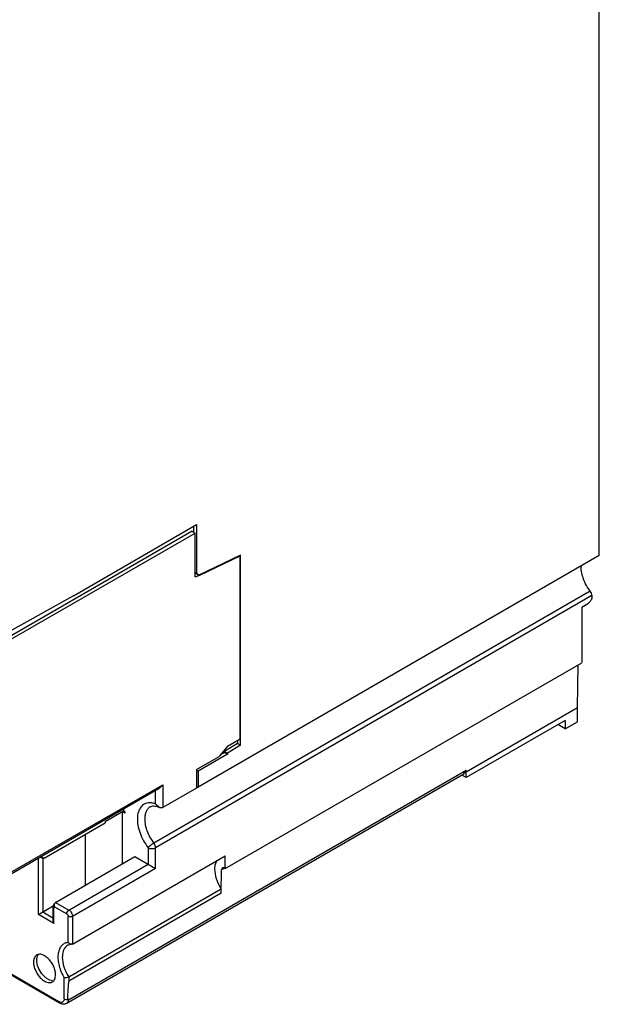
# Model space of a CAD drawing. Header units: millimetres. Extents: x 20 to 157, y 25 to 223.
# Tile 2 of 6: x 101 to 157, y 25 to 119. Entities that reach past the tile are written whole.
import ezdxf

# ---------------------------------------------------------------- set-up
doc = ezdxf.new("R2010")
doc.units = ezdxf.units.MM
doc.header["$LTSCALE"] = 16.09879
doc.layers.get('0').update_dxf_attribs({"linetype": 'CONTINUOUS'})

msp = doc.modelspace()

# ---------------------------------------------------------------- linework, layer by layer
at = {"color": 7, "linetype": 'Continuous'}
for p, q in [((157.079, 67.754), (157.079, 165.576)), ((106.38, 63.878), (118.259, 70.737)), ((117.976, 70.574), (117.976, 70.002)), ((118.259, 70.737), (118.259, 66.081)), ((117.835, 70.084), (99.379, 59.428)), ((99.662, 59.265), (118.118, 69.92)), ((117.835, 70.084), (118.118, 69.92)), ((118.118, 65.709), (118.118, 69.92)), ((157.079, 67.754), (118.397, 45.42)), ((122.502, 67.797), (118.461, 65.873)), ((118.582, 65.861), (122.463, 67.71)), ((122.397, 67.748), (122.463, 67.71)), ((122.463, 50.096), (122.463, 67.71)), ((122.502, 49.468), (122.502, 67.797)), ((118.118, 66.163), (118.259, 66.081)), ((118.118, 66.098), (118.178, 66.036)), ((118.234, 66.003), (118.118, 65.965)), ((118.118, 65.709), (118.582, 65.861)), ((118.178, 66.036), (118.461, 65.873)), ((118.461, 65.873), (118.259, 66.081)), ((118.516, 65.899), (118.582, 65.861)), ((106.38, 63.878), (96.513, 58.382)), ((156.204, 64.331), (114.131, 40.04)), ((156.372, 63.886), (114.299, 39.595)), ((156.372, 63.886), (156.372, 63.789)), ((155.382, 62.792), (155.382, 57.427)), ((155.385, 62.79), (156.023, 63.157)), ((121.02, 37.585), (155.385, 57.425)), ((154.977, 53.121), (155.04, 57.226)), ((144.23, 46.916), (154.977, 53.121)), ((154.977, 51.738), (154.977, 53.121)), ((153.775, 51.864), (144.23, 46.353)), ((153.775, 51.044), (153.065, 51.454)), ((153.775, 51.864), (153.775, 51.044)), ((153.775, 51.044), (154.977, 51.738)), ((121.229, 49.383), (120.436, 48.397)), ((122.219, 49.631), (120.946, 48.871)), ((121.229, 49.383), (122.463, 50.096)), ((122.502, 49.468), (121.229, 48.708)), ((122.219, 49.955), (122.219, 49.631)), ((122.219, 49.631), (122.502, 49.468)), ((118.259, 47.14), (120.436, 48.397)), ((121.229, 48.608), (118.4, 46.975)), ((120.946, 48.771), (120.555, 48.545)), ((120.946, 48.871), (121.229, 48.708)), ((120.946, 48.871), (120.946, 48.771)), ((120.946, 48.771), (121.229, 48.608)), ((121.229, 48.708), (121.229, 48.608)), ((105.705, 24.58), (144.03, 46.707)), ((105.907, 24.942), (144.232, 47.068)), ((118.259, 47.14), (118.259, 45.346)), ((118.259, 47.056), (118.4, 46.975)), ((118.4, 46.975), (118.4, 45.422)), ((144.23, 46.353), (143.823, 46.587)), ((144.03, 46.707), (144.232, 47.068)), ((144.23, 46.916), (144.232, 47.068)), ((144.23, 46.353), (144.23, 46.916)), ((99.874, 36.934), (115.006, 45.67)), ((115.006, 45.67), (114.653, 45.297)), ((115.006, 45.67), (115.006, 43.463)), ((114.653, 45.297), (99.771, 36.705)), ((114.299, 43.822), (114.299, 45.093)), ((118.259, 45.346), (115.006, 43.463)), ((118.397, 45.42), (118.259, 45.352)), ((114.299, 43.822), (114.678, 43.477)), ((109.437, 42.116), (111.206, 43.137)), ((111.329, 42.938), (111.082, 43.081)), ((111.082, 43.081), (111.082, 38.036)), ((111.206, 43.307), (111.206, 43.137)), ((111.329, 43.066), (111.206, 43.137)), ((111.329, 43.066), (111.329, 42.938)), ((114.678, 43.477), (115.006, 43.463)), ((103.569, 38.601), (109.437, 41.988)), ((109.437, 42.116), (109.437, 41.988)), ((107.544, 35.993), (107.544, 40.896)), ((113.592, 39.595), (113.592, 37.995)), ((114.299, 37.587), (114.299, 39.595)), ((103.021, 33.157), (103.021, 38.581)), ((103.233, 38.693), (103.419, 38.586)), ((103.312, 38.749), (103.357, 38.723)), ((103.357, 38.775), (103.357, 38.723)), ((103.445, 38.586), (103.445, 33.402)), ((104.665, 34.331), (112.302, 38.74)), ((105.955, 33.586), (113.592, 37.995)), ((106.309, 30.316), (121.017, 38.81)), ((112.302, 38.74), (114.299, 37.587)), ((121.017, 37.587), (121.017, 38.81)), ((114.299, 37.587), (106.309, 32.974)), ((120.642, 35.23), (120.676, 37.463)), ((120.956, 37.624), (120.676, 37.463)), ((120.959, 37.62), (121.02, 37.585)), ((105.934, 27.152), (120.642, 35.639)), ((120.642, 35.23), (105.934, 26.739)), ((104.665, 34.331), (104.636, 34.31)), ((104.665, 34.331), (105.955, 33.586)), ((103.021, 33.157), (104.442, 33.978)), ((103.445, 33.402), (104.418, 32.841)), ((104.418, 33.784), (104.418, 32.596)), ((104.506, 32.3), (104.506, 33.662)), ((104.565, 33.899), (105.743, 33.219)), ((104.506, 32.3), (103.021, 33.157)), ((104.418, 32.596), (104.506, 32.3)), ((105.885, 30.463), (105.885, 32.974)), ((106.309, 32.974), (106.309, 30.316)), ((106.309, 30.316), (106.203, 30.29)), ((104.993, 24.752), (98.761, 28.35)), ((105.055, 24.615), (98.823, 28.213)), ((105.506, 25.027), (105.51, 27.043)), ((105.934, 27.152), (105.934, 26.739)), ((105.488, 25.038), (105.506, 25.027)), ((105.869, 25.017), (105.806, 24.981))]:
    msp.add_line(p, q, dxfattribs=at)
for centre, radius, start, end in [((157.635, 66.645), 2.306, 176.40795, 180.02767), ((129.754, 64.755), 22.423, 239.1617, 239.36259), ((122.266, 52.112), 7.73, 239.36156, 239.9677), ((114.118, 39.19), 0.665, 140.65992, 142.36837), ((105.979, 29.401), 1.066, 95.06164, 102.42992), ((105.226, 24.919), 0.233, 300.00742, 304.93303)]:
    msp.add_arc(centre, radius, start, end, dxfattribs=at)
for points, knots in [([(156.204, 64.331), (155.936, 64.676), (155.613, 65.249), (155.375, 66.053), (155.329, 66.453), (155.329, 66.644)], [0, 0, 0, 0, 0.522358, 0.771827, 1, 1, 1, 1]), ([(156.372, 63.886), (156.372, 63.963), (156.335, 64.123), (156.255, 64.264), (156.204, 64.331)], [0, 0, 0, 0, 0.476648, 1, 1, 1, 1]), ([(156.363, 63.686), (156.36, 63.668), (156.344, 63.592), (156.316, 63.518), (156.291, 63.464)], [0, 0, 0, 0, 0.239758, 1, 1, 1, 1]), ([(156.372, 63.789), (156.372, 63.781), (156.371, 63.746), (156.367, 63.712), (156.363, 63.686)], [0, 0, 0, 0, 0.240732, 1, 1, 1, 1]), ([(156.291, 63.464), (156.274, 63.432), (156.204, 63.314), (156.106, 63.21), (156.018, 63.159)], [0, 0, 0, 0, 0.266209, 1, 1, 1, 1]), ([(113.736, 43.917), (113.574, 43.914), (113.248, 43.847), (112.852, 43.522), (112.611, 43.029), (112.525, 42.418), (112.587, 41.725), (112.866, 40.731), (113.261, 40.022), (113.592, 39.595)], [0, 0, 0, 0, 0.093849, 0.185577, 0.286834, 0.404373, 0.539035, 0.687427, 1, 1, 1, 1]), ([(114.299, 43.822), (114.251, 43.838), (114.069, 43.893), (113.877, 43.92), (113.736, 43.917)], [0, 0, 0, 0, 0.264587, 1, 1, 1, 1]), ([(113.795, 43.543), (113.709, 43.494), (113.548, 43.359), (113.378, 43.08), (113.276, 42.735), (113.256, 42.485), (113.256, 42.353)], [0, 0, 0, 0, 0.217761, 0.450897, 0.710429, 1, 1, 1, 1]), ([(113.795, 43.543), (113.843, 43.571), (113.958, 43.615), (114.164, 43.629), (114.413, 43.587), (114.586, 43.52), (114.678, 43.477)], [0, 0, 0, 0, 0.180354, 0.397852, 0.669008, 1, 1, 1, 1]), ([(113.256, 42.353), (113.256, 42.162), (113.302, 41.762), (113.54, 40.959), (113.863, 40.385), (114.131, 40.04)], [0, 0, 0, 0, 0.228173, 0.477641, 1, 1, 1, 1]), ([(114.131, 40.04), (114.028, 39.981), (113.882, 39.876), (113.711, 39.727), (113.635, 39.649), (113.604, 39.611)], [0, 0, 0, 0, 0.523652, 0.785591, 1, 1, 1, 1]), ([(114.299, 39.595), (114.299, 39.672), (114.262, 39.832), (114.183, 39.974), (114.131, 40.04)], [0, 0, 0, 0, 0.476646, 1, 1, 1, 1]), ([(113.592, 39.595), (113.642, 39.567), (113.759, 39.524), (113.946, 39.504), (114.132, 39.524), (114.249, 39.567), (114.299, 39.595)], [0, 0, 0, 0, 0.237218, 0.499999, 0.762781, 1, 1, 1, 1]), ([(103.419, 38.586), (103.399, 38.597), (103.364, 38.641), (103.357, 38.694), (103.357, 38.723)], [0, 0, 0, 0, 0.44996, 1, 1, 1, 1]), ([(103.569, 38.601), (103.544, 38.586), (103.495, 38.566), (103.439, 38.574), (103.419, 38.586)], [0, 0, 0, 0, 0.550038, 1, 1, 1, 1]), ([(120.027, 37.546), (120.027, 37.629), (120.042, 37.925), (120.128, 38.224), (120.246, 38.404)], [0, 0, 0, 0, 0.278203, 1, 1, 1, 1]), ([(120.645, 35.638), (120.454, 35.937), (120.159, 36.551), (120.027, 37.226), (120.027, 37.546)], [0, 0, 0, 0, 0.525336, 1, 1, 1, 1]), ([(120.759, 37.64), (120.732, 37.625), (120.687, 37.568), (120.677, 37.5), (120.676, 37.463)], [0, 0, 0, 0, 0.451458, 1, 1, 1, 1]), ([(120.959, 37.62), (120.947, 37.627), (120.904, 37.649), (120.854, 37.661), (120.818, 37.658)], [0, 0, 0, 0, 0.277526, 1, 1, 1, 1]), ([(104.521, 34.178), (104.503, 34.149), (104.441, 34.027), (104.418, 33.887), (104.418, 33.784)], [0, 0, 0, 0, 0.246241, 1, 1, 1, 1]), ([(104.574, 34.232), (104.535, 34.158), (104.523, 34.034), (104.554, 33.925), (104.565, 33.899)], [0, 0, 0, 0, 0.74688, 1, 1, 1, 1]), ([(104.636, 34.31), (104.629, 34.305), (104.605, 34.282), (104.586, 34.255), (104.574, 34.232)], [0, 0, 0, 0, 0.240799, 1, 1, 1, 1]), ([(104.506, 33.662), (104.481, 33.676), (104.439, 33.709), (104.418, 33.761), (104.418, 33.784)], [0, 0, 0, 0, 0.550026, 1, 1, 1, 1]), ([(104.506, 33.662), (104.506, 33.677), (104.508, 33.735), (104.518, 33.792), (104.532, 33.832)], [0, 0, 0, 0, 0.267723, 1, 1, 1, 1]), ([(105.743, 33.219), (105.743, 33.291), (105.793, 33.435), (105.892, 33.55), (105.955, 33.586)], [0, 0, 0, 0, 0.499751, 1, 1, 1, 1]), ([(105.743, 33.219), (105.785, 33.194), (105.852, 33.118), (105.885, 33.022), (105.885, 32.974)], [0, 0, 0, 0, 0.499997, 1, 1, 1, 1]), ([(105.955, 33.586), (106.006, 33.557), (106.101, 33.477), (106.211, 33.326), (106.287, 33.154), (106.309, 33.032), (106.309, 32.974)], [0, 0, 0, 0, 0.237168, 0.49985, 0.762691, 1, 1, 1, 1]), ([(106.309, 32.974), (106.246, 32.937), (106.097, 32.909), (105.948, 32.937), (105.885, 32.974)], [0, 0, 0, 0, 0.499749, 1, 1, 1, 1]), ([(105.749, 30.442), (105.638, 30.417), (105.421, 30.329), (105.16, 30.079), (104.984, 29.735), (104.927, 29.473), (104.911, 29.333)], [0, 0, 0, 0, 0.229859, 0.462279, 0.715522, 1, 1, 1, 1]), ([(105.837, 30.199), (105.768, 30.159), (105.638, 30.056), (105.487, 29.847), (105.382, 29.591), (105.345, 29.403), (105.333, 29.303)], [0, 0, 0, 0, 0.224844, 0.461171, 0.718047, 1, 1, 1, 1]), ([(105.837, 30.199), (105.863, 30.214), (105.977, 30.27), (106.106, 30.29), (106.203, 30.29)], [0, 0, 0, 0, 0.234327, 1, 1, 1, 1]), ([(102.854, 29.261), (102.805, 29.233), (102.712, 29.155), (102.614, 28.994), (102.555, 28.795), (102.544, 28.651), (102.544, 28.575)], [0, 0, 0, 0, 0.217691, 0.450887, 0.710621, 1, 1, 1, 1]), ([(102.544, 28.575), (102.544, 28.447), (102.58, 28.177), (102.713, 27.781), (102.92, 27.4), (103.182, 27.064), (103.479, 26.802), (103.788, 26.632), (104.091, 26.572), (104.279, 26.62), (104.354, 26.663)], [0, 0, 0, 0, 0.128797, 0.270605, 0.41788, 0.562376, 0.696192, 0.81359, 0.913066, 1, 1, 1, 1]), ([(104.665, 27.35), (104.665, 27.478), (104.629, 27.748), (104.495, 28.144), (104.289, 28.525), (104.027, 28.86), (103.73, 29.123), (103.421, 29.292), (103.117, 29.353), (102.929, 29.305), (102.854, 29.261)], [0, 0, 0, 0, 0.128797, 0.270605, 0.41788, 0.562376, 0.696192, 0.81359, 0.913066, 1, 1, 1, 1]), ([(102.862, 28.758), (102.862, 28.813), (102.873, 29.006), (102.936, 29.203), (103.021, 29.312)], [0, 0, 0, 0, 0.281197, 1, 1, 1, 1]), ([(104.37, 26.777), (104.186, 26.785), (103.899, 26.91), (103.579, 27.173), (103.26, 27.534), (102.969, 28.06), (102.862, 28.533), (102.862, 28.758)], [0, 0, 0, 0, 0.20643, 0.331607, 0.466914, 0.746011, 1, 1, 1, 1]), ([(104.911, 29.333), (104.89, 29.157), (104.891, 28.78), (105.038, 27.991), (105.291, 27.409), (105.51, 27.043)], [0, 0, 0, 0, 0.221314, 0.466777, 1, 1, 1, 1]), ([(105.333, 29.303), (105.331, 29.283), (105.322, 29.201), (105.319, 29.117), (105.319, 29.054)], [0, 0, 0, 0, 0.243775, 1, 1, 1, 1]), ([(105.319, 29.054), (105.319, 28.735), (105.45, 28.062), (105.744, 27.45), (105.934, 27.152)], [0, 0, 0, 0, 0.474647, 1, 1, 1, 1]), ([(104.354, 26.663), (104.404, 26.692), (104.496, 26.77), (104.595, 26.931), (104.653, 27.13), (104.665, 27.274), (104.665, 27.35)], [0, 0, 0, 0, 0.217691, 0.450887, 0.710621, 1, 1, 1, 1]), ([(105.934, 27.152), (105.867, 27.112), (105.755, 27.072), (105.611, 27.044), (105.541, 27.04), (105.51, 27.043)], [0, 0, 0, 0, 0.530587, 0.789028, 1, 1, 1, 1]), ([(105.934, 26.739), (105.934, 26.662), (105.908, 26.549), (105.881, 26.399), (105.868, 26.25), (105.864, 26.068), (105.849, 25.85), (105.836, 25.632), (105.823, 25.343), (105.812, 25.126), (105.806, 24.981)], [0, 0, 0, 0, 0.130088, 0.196231, 0.259532, 0.382795, 0.506793, 0.630641, 0.753846, 1, 1, 1, 1]), ([(105.055, 24.615), (105.035, 24.626), (105, 24.67), (104.993, 24.723), (104.993, 24.752)], [0, 0, 0, 0, 0.449976, 1, 1, 1, 1]), ([(105.343, 24.717), (105.306, 24.696), (105.211, 24.673), (105.118, 24.696), (105.072, 24.714)], [0, 0, 0, 0, 0.462646, 1, 1, 1, 1]), ([(105.488, 25.038), (105.488, 24.975), (105.473, 24.858), (105.402, 24.758), (105.36, 24.728)], [0, 0, 0, 0, 0.548938, 1, 1, 1, 1]), ([(105.5, 25.03), (105.521, 25.018), (105.616, 24.975), (105.727, 24.968), (105.806, 24.981)], [0, 0, 0, 0, 0.228389, 1, 1, 1, 1]), ([(105.878, 24.807), (105.862, 24.759), (105.819, 24.67), (105.745, 24.603), (105.705, 24.58)], [0, 0, 0, 0, 0.524048, 1, 1, 1, 1]), ([(105.869, 25.017), (105.868, 25.011), (105.867, 24.99), (105.87, 24.969), (105.876, 24.955)], [0, 0, 0, 0, 0.276139, 1, 1, 1, 1]), ([(105.876, 24.955), (105.878, 24.949), (105.886, 24.938), (105.901, 24.938), (105.907, 24.942)], [0, 0, 0, 0, 0.481912, 1, 1, 1, 1]), ([(105.907, 24.942), (105.905, 24.93), (105.899, 24.884), (105.889, 24.839), (105.878, 24.807)], [0, 0, 0, 0, 0.259757, 1, 1, 1, 1]), ([(105.705, 24.58), (105.656, 24.552), (105.55, 24.511), (105.321, 24.498), (105.154, 24.558), (105.055, 24.615)], [0, 0, 0, 0, 0.247945, 0.495152, 1, 1, 1, 1])]:
    msp.add_open_spline(points, degree=3, knots=knots, dxfattribs=at)
for points in [[(120.818, 37.658), (120.798, 37.657), (120.777, 37.65), (120.759, 37.64)], [(104.532, 33.832), (104.541, 33.855), (104.552, 33.878), (104.565, 33.899)], [(106.106, 30.307), (106.02, 30.334), (105.941, 30.393), (105.885, 30.463)], [(106.203, 30.29), (106.17, 30.29), (106.137, 30.296), (106.106, 30.307)], [(105.072, 24.714), (105.045, 24.724), (105.018, 24.737), (104.993, 24.752)]]:
    msp.add_open_spline(points, degree=3, dxfattribs=at)

doc.saveas('drawing.dxf')
